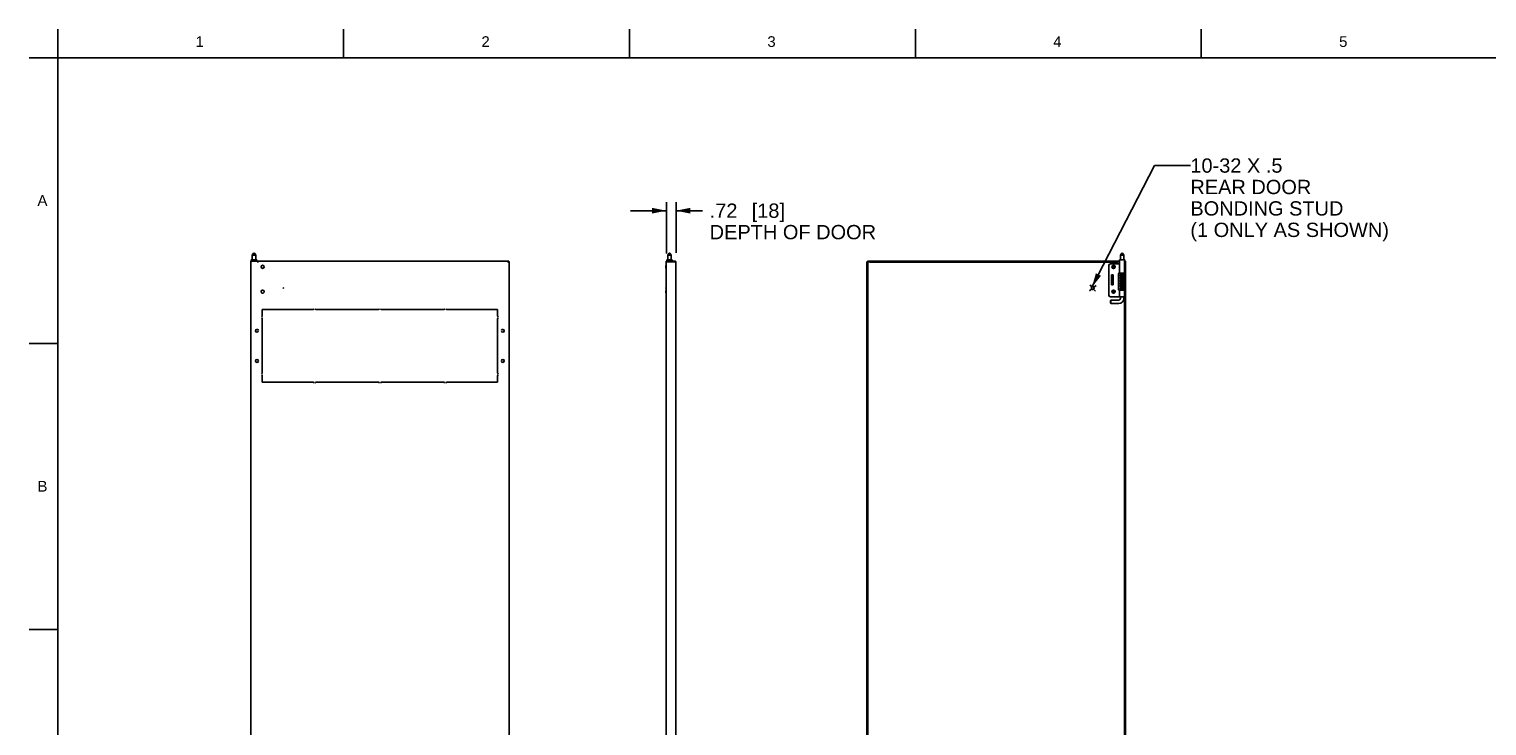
# Model space of a CAD drawing. Header units: inches. Extents: x 3 to 177, y 3 to 114.
# Tile 12 of 95: x 3 to 112, y 62 to 114. Entities that reach past the tile are written whole.
import ezdxf
from ezdxf.enums import TextEntityAlignment as Align

# ---------------------------------------------------------------- set-up
doc = ezdxf.new("R2010")
doc.units = ezdxf.units.IN
doc.header["$LTSCALE"] = 9.973333
doc.header["$MEASUREMENT"] = 0
doc.layers.get('0').update_dxf_attribs({"linetype": 'CONTINUOUS'})
for name, color, linetype in [('03_ALL_AXES', 7, 'CONTINUOUS'), ('08_ALL_COSMETICS', 7, 'CONTINUOUS'), ('09_ALL_DETAIL_ITEMS', 7, 'CONTINUOUS')]:
    doc.layers.add(name, color=color, linetype=linetype)
doc.styles.get("Standard").update_dxf_attribs({"font": 'arial.ttf'})
doc.styles.add('TEXTSTYLE_2', font='arial.ttf')
doc.dimstyles.new('DIMSTYLE_1', dxfattribs={"dimtxt": 1.066667, "dimasz": 1.066667, "dimexe": 0.06, "dimexo": 0.0625, "dimgap": 0.05, "dimtad": 0, "dimtih": 1, "dimtoh": 1, "dimzin": 4, "dimdsep": 46, "dimtxsty": 'Standard', "dimblk": '_FILLED', "dimblk1": '_FILLED', "dimblk2": '_FILLED', "dimcen": 0.09, "dimadec": 0, "dimazin": 0, "dimtfac": 1, "dimtofl": 0, "dimtmove": 0, "dimatfit": 3, "dimldrblk": '_FILLED', "dimfxl": 0, "dimtolj": 1, "dimtzin": 4, "dimarcsym": 0})
doc.dimstyles.get("Standard").update_dxf_attribs({"dimtxt": 1.066667, "dimasz": 1.066667, "dimexe": 0.06, "dimexo": 0.0625, "dimgap": 0.09, "dimtad": 0, "dimtih": 1, "dimtoh": 1, "dimdec": 3, "dimzin": 4, "dimdsep": 46, "dimtxsty": 'Standard', "dimblk": '_FILLED', "dimblk1": '_FILLED', "dimblk2": '_FILLED', "dimcen": 0.09, "dimadec": 0, "dimazin": 0, "dimtp": 0.01, "dimtm": 0.01, "dimtfac": 1, "dimtdec": 3, "dimtofl": 0, "dimtmove": 0, "dimatfit": 3, "dimldrblk": '_FILLED', "dimfxl": 0, "dimtolj": 1, "dimtzin": 4, "dimarcsym": 0})

# ---------------------------------------------------------------- blocks, each defined once
blk = doc.blocks.new('_FILLED')
at = {"color": 0, "linetype": 'ByBlock'}
blk.add_solid([(0, 0), (-1, 0.2), (-1, -0.2)], dxfattribs=at)
blk = doc.blocks.new('*D2')
at = {"color": 7, "linetype": 'Continuous'}
for p, q in [((50.75, 97.39), (50.75, 101.22)), ((51.47, 97.43), (51.47, 101.22)), ((50.75, 100.58), (48.08, 100.58)), ((51.47, 100.58), (53.45, 100.58))]:
    blk.add_line(p, q, dxfattribs=at)
at = {"color": 7, "linetype": 'Continuous', "xscale": 1.0666666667, "yscale": 1.0666666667, "zscale": 1.0666666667}
blk.add_blockref('_FILLED', (50.75, 100.58), dxfattribs=at)
at = {"color": 7, "linetype": 'Continuous', "xscale": 1.0666666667, "yscale": 1.0666666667, "zscale": 1.0666666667, "rotation": 180}
blk.add_blockref('_FILLED', (51.47, 100.58), dxfattribs=at)
at = {"color": 7, "linetype": 'Continuous'}
for s, height, p in [('[', 1.07, (57.12, 100.05)), (']', 1.07, (59.19, 100.05)), ('.72', 1.067, (53.98, 100.05)), ('18', 1.067, (57.53, 100.05)), ('DEPTH OF DOOR', 1.0667, (53.98, 98.45))]:
    blk.add_text(s, height=height, dxfattribs=at).set_placement(p)

msp = doc.modelspace()

# ---------------------------------------------------------------- linework, layer by layer
at = {"color": 7, "linetype": 'Continuous'}
for p, q in [((5.333, 114.133), (5.333, 5.333)), ((26.667, 112), (26.667, 114.133)), ((48, 112), (48, 114.133)), ((69.333, 112), (69.333, 114.133)), ((90.667, 112), (90.667, 114.133)), ((3.2, 112), (176, 112)), ((19.943, 97.412), (19.853, 97.256)), ((19.853, 97.256), (20.103, 97.256)), ((19.943, 97.412), (20.013, 97.412)), ((19.978, 96.912), (20.118, 96.912)), ((20.013, 97.412), (20.103, 97.256)), ((20.148, 96.904), (20.148, 96.912)), ((20.178, 96.852), (20.178, 96.803)), ((50.782, 96.803), (50.782, 96.912)), ((50.782, 96.912), (50.854, 96.912)), ((50.854, 96.912), (50.854, 96.803)), ((50.947, 97.412), (50.857, 97.256)), ((50.857, 97.256), (50.857, 96.803)), ((50.857, 97.256), (51.107, 97.256)), ((50.876, 96.803), (50.876, 96.912)), ((50.947, 97.412), (51.017, 97.412)), ((51.017, 97.412), (51.107, 97.256)), ((51.107, 97.256), (51.107, 96.912)), ((84.727, 97.412), (84.637, 97.256)), ((84.637, 97.256), (84.887, 97.256)), ((84.727, 97.412), (84.797, 97.412)), ((84.797, 97.412), (84.887, 97.256)), ((19.733, 19.96), (19.733, 96.803)), ((19.733, 96.803), (38.985, 96.803)), ((20.276, 96.725), (20.276, 96.803)), ((38.985, 96.803), (38.985, 96.768)), ((39.02, 96.768), (38.985, 96.768)), ((39.02, 96.768), (39.02, 19.995)), ((50.747, 96.768), (50.747, 96.803)), ((50.747, 96.803), (50.782, 96.803)), ((50.747, 96.725), (50.747, 20.038)), ((50.786, 96.754), (50.8, 96.759)), ((50.8, 96.759), (50.825, 96.768)), ((50.825, 96.803), (50.825, 96.768)), ((51.43, 96.803), (50.825, 96.803)), ((50.825, 96.768), (51.465, 96.768)), ((51.43, 96.803), (51.43, 96.768)), ((51.465, 19.995), (51.465, 96.768)), ((65.72, 59.62), (65.72, 96.768)), ((65.72, 96.768), (65.79, 96.768)), ((65.755, 96.803), (65.755, 96.768)), ((65.755, 96.803), (84.464, 96.803)), ((65.79, 59.694), (65.79, 96.768)), ((65.943, 96.768), (65.79, 96.768)), ((65.943, 96.803), (65.943, 96.733)), ((65.943, 96.733), (84.464, 96.733)), ((83.762, 94.287), (83.762, 96.487)), ((83.887, 96.612), (84.562, 96.612)), ((84.464, 96.803), (84.464, 96.733)), ((84.464, 96.803), (84.562, 96.803)), ((84.482, 95.852), (84.482, 94.722)), ((84.542, 95.912), (84.937, 95.912)), ((84.607, 95.869), (84.607, 95.869)), ((84.637, 95.869), (84.637, 95.869)), ((84.937, 96.803), (84.937, 19.96)), ((85.007, 96.803), (84.937, 96.803)), ((85.007, 96.803), (85.007, 19.96)), ((82.475, 94.8), (82.475, 94.801)), ((82.475, 94.8), (82.475, 94.8)), ((82.475, 94.8), (82.475, 94.8)), ((82.487, 94.756), (82.487, 94.756)), ((82.489, 94.853), (82.489, 94.853)), ((82.498, 94.741), (82.498, 94.741)), ((82.644, 94.862), (82.644, 94.862)), ((82.651, 94.852), (82.651, 94.852)), ((84.542, 94.662), (84.937, 94.662)), ((84.779, 95.676), (84.734, 95.67)), ((84.785, 95.077), (84.734, 95.07)), ((84.783, 95.557), (84.735, 95.55)), ((84.74, 95.641), (84.788, 95.648)), ((83.887, 94.162), (84.562, 94.162)), ((83.887, 93.882), (83.917, 93.912)), ((83.887, 93.692), (83.887, 93.882)), ((83.887, 93.692), (83.917, 93.662)), ((83.917, 93.662), (83.917, 93.912)), ((84.512, 93.912), (83.917, 93.912)), ((84.512, 93.662), (83.917, 93.662)), ((5.333, 90.667), (3.2, 90.667)), ((5.333, 69.333), (3.2, 69.333))]:
    msp.add_line(p, q, dxfattribs=at)
for points in [[(84.607, 95.869), (84.607, 95.864), (84.61, 95.858), (84.614, 95.854), (84.619, 95.851), (84.624, 95.849), (84.63, 95.847), (84.637, 95.845)], [(84.641, 95.775), (84.634, 95.773), (84.628, 95.771), (84.623, 95.769), (84.618, 95.766), (84.614, 95.763), (84.61, 95.759), (84.607, 95.753), (84.607, 95.749)], [(84.607, 95.749), (84.607, 95.744), (84.61, 95.738), (84.614, 95.734), (84.618, 95.731), (84.623, 95.729), (84.628, 95.727), (84.634, 95.725), (84.637, 95.725)], [(84.633, 95.741), (84.633, 95.741), (84.635, 95.741)], [(84.637, 95.876), (84.635, 95.876), (84.634, 95.877)], [(84.635, 95.741), (84.638, 95.743), (84.643, 95.744), (84.648, 95.746), (84.656, 95.747)], [(84.739, 95.791), (84.723, 95.789), (84.708, 95.787), (84.694, 95.784), (84.681, 95.782), (84.669, 95.78), (84.659, 95.778), (84.649, 95.776), (84.641, 95.775)], [(84.656, 95.747), (84.664, 95.749), (84.675, 95.751), (84.686, 95.753), (84.699, 95.755), (84.713, 95.757), (84.728, 95.759), (84.744, 95.762)], [(84.868, 95.811), (84.86, 95.809), (84.85, 95.807), (84.84, 95.805), (84.828, 95.803), (84.815, 95.801), (84.801, 95.799), (84.786, 95.797), (84.771, 95.795), (84.739, 95.791)], [(84.744, 95.762), (84.777, 95.766), (84.792, 95.768), (84.807, 95.77), (84.821, 95.772), (84.834, 95.774), (84.845, 95.776), (84.856, 95.778), (84.866, 95.78), (84.875, 95.782), (84.882, 95.783)], [(84.889, 95.816), (84.886, 95.815), (84.881, 95.814), (84.875, 95.812), (84.868, 95.811)], [(84.882, 95.783), (84.889, 95.785), (84.895, 95.787), (84.901, 95.789), (84.905, 95.792), (84.909, 95.794), (84.913, 95.799), (84.916, 95.805), (84.917, 95.809)], [(84.917, 95.809), (84.916, 95.813), (84.913, 95.819), (84.909, 95.824), (84.905, 95.827), (84.899, 95.829), (84.893, 95.832), (84.887, 95.833)], [(84.89, 95.817), (84.89, 95.817), (84.889, 95.816)], [(84.643, 95.655), (84.635, 95.653), (84.629, 95.651), (84.623, 95.649), (84.618, 95.646), (84.614, 95.643), (84.61, 95.639), (84.607, 95.633), (84.607, 95.629)], [(84.607, 95.629), (84.607, 95.624), (84.61, 95.618), (84.614, 95.614), (84.618, 95.611), (84.623, 95.609), (84.629, 95.607), (84.635, 95.605), (84.637, 95.605)], [(84.64, 95.534), (84.634, 95.532), (84.628, 95.531), (84.622, 95.529), (84.618, 95.526), (84.614, 95.523), (84.61, 95.519), (84.607, 95.513), (84.607, 95.509)], [(84.607, 95.509), (84.607, 95.504), (84.61, 95.498), (84.614, 95.494), (84.618, 95.491), (84.623, 95.489), (84.628, 95.487), (84.635, 95.485), (84.637, 95.485)], [(84.642, 95.415), (84.635, 95.413), (84.628, 95.411), (84.623, 95.409), (84.618, 95.406), (84.614, 95.403), (84.61, 95.399), (84.607, 95.393), (84.607, 95.389)], [(84.607, 95.389), (84.607, 95.385), (84.61, 95.378), (84.614, 95.374), (84.619, 95.371), (84.625, 95.368), (84.632, 95.366), (84.637, 95.365)], [(84.643, 95.295), (84.635, 95.293), (84.629, 95.291), (84.623, 95.289), (84.618, 95.286), (84.614, 95.283), (84.61, 95.279), (84.607, 95.273), (84.607, 95.269)], [(84.607, 95.269), (84.607, 95.265), (84.61, 95.259), (84.614, 95.255), (84.618, 95.252), (84.623, 95.249), (84.628, 95.247), (84.634, 95.245), (84.637, 95.245)], [(84.644, 95.175), (84.636, 95.173), (84.629, 95.171), (84.623, 95.169), (84.618, 95.166), (84.614, 95.163), (84.61, 95.159), (84.607, 95.153), (84.607, 95.149)], [(84.607, 95.149), (84.607, 95.144), (84.61, 95.138), (84.614, 95.134), (84.618, 95.131), (84.623, 95.129), (84.628, 95.127), (84.635, 95.125), (84.637, 95.125)], [(84.64, 95.054), (84.633, 95.052), (84.627, 95.05), (84.622, 95.048), (84.618, 95.046), (84.614, 95.043), (84.61, 95.039), (84.607, 95.033), (84.607, 95.029)], [(84.607, 95.029), (84.607, 95.025), (84.61, 95.019), (84.614, 95.015), (84.618, 95.012), (84.623, 95.009), (84.628, 95.007), (84.634, 95.005), (84.637, 95.005)], [(84.641, 94.934), (84.634, 94.933), (84.628, 94.931), (84.623, 94.929), (84.618, 94.926), (84.614, 94.923), (84.61, 94.919), (84.607, 94.913), (84.607, 94.909)], [(84.607, 94.909), (84.607, 94.905), (84.61, 94.899), (84.614, 94.894), (84.619, 94.891), (84.624, 94.889), (84.631, 94.886), (84.637, 94.885)], [(84.638, 94.814), (84.63, 94.811), (84.624, 94.809), (84.619, 94.807), (84.614, 94.803), (84.61, 94.799), (84.607, 94.793), (84.607, 94.789)], [(84.607, 94.789), (84.607, 94.785), (84.61, 94.779), (84.614, 94.774), (84.618, 94.771), (84.623, 94.769), (84.629, 94.767), (84.636, 94.765), (84.637, 94.765)], [(84.633, 95.621), (84.633, 95.621), (84.635, 95.621)], [(84.633, 95.501), (84.633, 95.501), (84.635, 95.502)], [(84.633, 95.381), (84.633, 95.381), (84.635, 95.381)], [(84.633, 95.261), (84.633, 95.261), (84.635, 95.262)], [(84.633, 95.141), (84.633, 95.141), (84.635, 95.141)], [(84.633, 95.021), (84.633, 95.021), (84.635, 95.021), (84.638, 95.023), (84.642, 95.024), (84.647, 95.025), (84.653, 95.027), (84.661, 95.028)], [(84.633, 94.901), (84.633, 94.901), (84.635, 94.901)], [(84.633, 94.781), (84.633, 94.781), (84.635, 94.782)], [(84.635, 95.621), (84.638, 95.623), (84.642, 95.624), (84.648, 95.626), (84.655, 95.627)], [(84.635, 95.502), (84.638, 95.503), (84.643, 95.504), (84.649, 95.506), (84.657, 95.508)], [(84.635, 95.381), (84.638, 95.383), (84.643, 95.384), (84.649, 95.386), (84.656, 95.388)], [(84.635, 95.262), (84.638, 95.263), (84.644, 95.264), (84.65, 95.266), (84.659, 95.268)], [(84.635, 95.141), (84.638, 95.143), (84.642, 95.144), (84.648, 95.146), (84.655, 95.147)], [(84.635, 94.901), (84.638, 94.903), (84.643, 94.904), (84.649, 94.906), (84.657, 94.908)], [(84.635, 94.782), (84.639, 94.783), (84.645, 94.785), (84.653, 94.787), (84.662, 94.789)], [(84.734, 94.83), (84.716, 94.828), (84.699, 94.825), (84.683, 94.823), (84.669, 94.82), (84.657, 94.818), (84.647, 94.816), (84.638, 94.814)], [(84.783, 94.717), (84.75, 94.712), (84.732, 94.71), (84.715, 94.707), (84.697, 94.705), (84.68, 94.702), (84.664, 94.699), (84.65, 94.696), (84.638, 94.694)], [(84.735, 95.55), (84.719, 95.548), (84.704, 95.546), (84.691, 95.544), (84.678, 95.542), (84.667, 95.54), (84.657, 95.538), (84.648, 95.536), (84.64, 95.534)], [(84.734, 95.07), (84.719, 95.068), (84.704, 95.066), (84.691, 95.064), (84.678, 95.062), (84.667, 95.06), (84.657, 95.058), (84.648, 95.056), (84.64, 95.054)], [(84.779, 94.956), (84.747, 94.952), (84.731, 94.95), (84.716, 94.948), (84.702, 94.946), (84.69, 94.944), (84.678, 94.942), (84.667, 94.94), (84.657, 94.938), (84.649, 94.936), (84.641, 94.934)], [(84.783, 95.437), (84.747, 95.432), (84.729, 95.43), (84.713, 95.427), (84.698, 95.425), (84.684, 95.423), (84.672, 95.421), (84.661, 95.419), (84.651, 95.417), (84.642, 95.415)], [(84.734, 95.67), (84.718, 95.668), (84.703, 95.666), (84.688, 95.663), (84.675, 95.661), (84.662, 95.659), (84.652, 95.657), (84.643, 95.655)], [(84.868, 95.331), (84.859, 95.329), (84.849, 95.327), (84.837, 95.325), (84.824, 95.323), (84.81, 95.321), (84.795, 95.319), (84.778, 95.316), (84.76, 95.314), (84.742, 95.311), (84.726, 95.309), (84.711, 95.307), (84.697, 95.305), (84.684, 95.303), (84.672, 95.301), (84.661, 95.299), (84.651, 95.297), (84.643, 95.295)], [(84.643, 94.664), (84.655, 94.667), (84.671, 94.67), (84.688, 94.673), (84.707, 94.676), (84.727, 94.679), (84.746, 94.682), (84.784, 94.687)], [(84.779, 95.196), (84.744, 95.192), (84.726, 95.189), (84.708, 95.186), (84.692, 95.184), (84.677, 95.182), (84.664, 95.179), (84.653, 95.177), (84.644, 95.175)], [(84.655, 95.627), (84.664, 95.629), (84.673, 95.631), (84.684, 95.633), (84.696, 95.635), (84.71, 95.637), (84.724, 95.639), (84.74, 95.641)], [(84.655, 95.147), (84.664, 95.149), (84.674, 95.151), (84.685, 95.153), (84.698, 95.155), (84.711, 95.157), (84.726, 95.159), (84.742, 95.161)], [(84.656, 95.388), (84.665, 95.389), (84.676, 95.391), (84.687, 95.393), (84.7, 95.395), (84.714, 95.397), (84.73, 95.4), (84.747, 95.402), (84.782, 95.407)], [(84.657, 95.508), (84.665, 95.509), (84.676, 95.511), (84.687, 95.513), (84.7, 95.515), (84.714, 95.517), (84.729, 95.519), (84.746, 95.522), (84.782, 95.527)], [(84.657, 94.908), (84.666, 94.909), (84.676, 94.911), (84.688, 94.913), (84.701, 94.915), (84.716, 94.918), (84.733, 94.92), (84.751, 94.922), (84.785, 94.927)], [(84.659, 95.268), (84.669, 95.27), (84.68, 95.272), (84.692, 95.274), (84.706, 95.276), (84.721, 95.278), (84.737, 95.281), (84.755, 95.283), (84.773, 95.285), (84.791, 95.288), (84.808, 95.29), (84.823, 95.293), (84.837, 95.295), (84.85, 95.297), (84.861, 95.299), (84.871, 95.301), (84.88, 95.303)], [(84.661, 95.028), (84.669, 95.03), (84.679, 95.032), (84.689, 95.034), (84.701, 95.035), (84.713, 95.037), (84.726, 95.039), (84.739, 95.041), (84.753, 95.043), (84.783, 95.047)], [(84.662, 94.789), (84.672, 94.791), (84.685, 94.793), (84.7, 94.795), (84.716, 94.798), (84.733, 94.8), (84.751, 94.802), (84.786, 94.807)], [(84.861, 94.849), (84.851, 94.847), (84.841, 94.845), (84.829, 94.844), (84.816, 94.842), (84.802, 94.84), (84.787, 94.837), (84.77, 94.835), (84.734, 94.83)], [(84.742, 95.161), (84.774, 95.166), (84.79, 95.168), (84.806, 95.17), (84.82, 95.172), (84.833, 95.174), (84.846, 95.176), (84.857, 95.178), (84.867, 95.18), (84.875, 95.182), (84.883, 95.184)], [(84.86, 95.689), (84.851, 95.687), (84.841, 95.686), (84.831, 95.684), (84.819, 95.682), (84.806, 95.68), (84.793, 95.678), (84.779, 95.676)], [(84.867, 95.21), (84.858, 95.209), (84.848, 95.207), (84.836, 95.205), (84.824, 95.203), (84.81, 95.201), (84.795, 95.199), (84.779, 95.196)], [(84.867, 94.97), (84.858, 94.969), (84.848, 94.967), (84.837, 94.965), (84.824, 94.963), (84.81, 94.961), (84.795, 94.959), (84.779, 94.956)], [(84.782, 95.527), (84.8, 95.529), (84.817, 95.532), (84.833, 95.534), (84.847, 95.536), (84.86, 95.539), (84.87, 95.541), (84.88, 95.543)], [(84.782, 95.407), (84.798, 95.409), (84.813, 95.411), (84.826, 95.413), (84.839, 95.415), (84.851, 95.417), (84.862, 95.419), (84.872, 95.421), (84.88, 95.423)], [(84.868, 95.571), (84.86, 95.569), (84.85, 95.567), (84.839, 95.565), (84.827, 95.563), (84.813, 95.561), (84.798, 95.559), (84.783, 95.557)], [(84.865, 95.45), (84.856, 95.448), (84.844, 95.446), (84.832, 95.444), (84.817, 95.442), (84.801, 95.439), (84.783, 95.437)], [(84.783, 95.047), (84.799, 95.049), (84.814, 95.051), (84.83, 95.054), (84.845, 95.056), (84.859, 95.058), (84.871, 95.061)], [(84.868, 94.731), (84.859, 94.729), (84.849, 94.727), (84.839, 94.725), (84.826, 94.723), (84.813, 94.721), (84.799, 94.719), (84.783, 94.717)], [(84.784, 94.687), (84.802, 94.689), (84.818, 94.692), (84.834, 94.694), (84.847, 94.696), (84.86, 94.699), (84.87, 94.701), (84.88, 94.703)], [(84.867, 95.09), (84.854, 95.088), (84.838, 95.085), (84.821, 95.082), (84.803, 95.08), (84.785, 95.077)], [(84.785, 94.927), (84.801, 94.929), (84.815, 94.931), (84.829, 94.933), (84.841, 94.935), (84.853, 94.937), (84.863, 94.939), (84.873, 94.941), (84.881, 94.943)], [(84.786, 94.807), (84.802, 94.809), (84.817, 94.812), (84.831, 94.814), (84.843, 94.816), (84.855, 94.818), (84.865, 94.82), (84.875, 94.822), (84.883, 94.824)], [(84.788, 95.648), (84.804, 95.65), (84.818, 95.652), (84.832, 95.654), (84.845, 95.656), (84.856, 95.658), (84.866, 95.66), (84.875, 95.662), (84.883, 95.664)], [(84.888, 95.696), (84.885, 95.695), (84.881, 95.694), (84.875, 95.692), (84.868, 95.691), (84.86, 95.689)], [(84.889, 94.857), (84.886, 94.855), (84.882, 94.854), (84.876, 94.852), (84.869, 94.851), (84.861, 94.849)], [(84.888, 95.456), (84.885, 95.455), (84.88, 95.454), (84.873, 95.452), (84.865, 95.45)], [(84.888, 95.216), (84.885, 95.215), (84.88, 95.214), (84.874, 95.212), (84.867, 95.21)], [(84.89, 95.097), (84.89, 95.097), (84.889, 95.097), (84.887, 95.096), (84.883, 95.095), (84.879, 95.093), (84.873, 95.092), (84.867, 95.09)], [(84.888, 94.976), (84.885, 94.975), (84.881, 94.974), (84.875, 94.972), (84.867, 94.97)], [(84.889, 95.576), (84.886, 95.575), (84.881, 95.574), (84.875, 95.572), (84.868, 95.571)], [(84.889, 95.336), (84.886, 95.335), (84.881, 95.334), (84.875, 95.332), (84.868, 95.331)], [(84.89, 94.737), (84.89, 94.737), (84.89, 94.737), (84.888, 94.736), (84.885, 94.735), (84.881, 94.734), (84.875, 94.732), (84.868, 94.731)], [(84.871, 95.061), (84.878, 95.062), (84.885, 95.064)], [(84.88, 95.543), (84.888, 95.545), (84.894, 95.547), (84.9, 95.549), (84.905, 95.551), (84.909, 95.554), (84.913, 95.559), (84.916, 95.565), (84.917, 95.569)], [(84.88, 95.423), (84.888, 95.425), (84.895, 95.427), (84.9, 95.429), (84.905, 95.431), (84.909, 95.434), (84.913, 95.439), (84.916, 95.445), (84.917, 95.449)], [(84.88, 95.303), (84.888, 95.305), (84.895, 95.307), (84.9, 95.309), (84.905, 95.311), (84.909, 95.314), (84.913, 95.319), (84.916, 95.325), (84.917, 95.329)], [(84.88, 94.703), (84.888, 94.705), (84.895, 94.707), (84.9, 94.709), (84.905, 94.711), (84.909, 94.714), (84.913, 94.719), (84.916, 94.725), (84.917, 94.729)], [(84.881, 94.943), (84.889, 94.945), (84.895, 94.947), (84.9, 94.949), (84.905, 94.952), (84.91, 94.954), (84.913, 94.959), (84.916, 94.965), (84.917, 94.969)], [(84.883, 95.664), (84.89, 95.665), (84.896, 95.667), (84.901, 95.669), (84.905, 95.672), (84.91, 95.675), (84.913, 95.679), (84.916, 95.685), (84.917, 95.689)], [(84.883, 95.184), (84.89, 95.185), (84.896, 95.187), (84.901, 95.189), (84.905, 95.192), (84.91, 95.195), (84.913, 95.199), (84.916, 95.205), (84.917, 95.209)], [(84.883, 94.824), (84.89, 94.825), (84.896, 94.827), (84.901, 94.83), (84.906, 94.832), (84.91, 94.835), (84.914, 94.839), (84.916, 94.845), (84.917, 94.849)], [(84.885, 95.064), (84.892, 95.066), (84.897, 95.068), (84.902, 95.07), (84.906, 95.072), (84.91, 95.075), (84.914, 95.079), (84.916, 95.085), (84.917, 95.089)], [(84.917, 95.689), (84.916, 95.693), (84.913, 95.699), (84.91, 95.703), (84.905, 95.706), (84.901, 95.709), (84.896, 95.711), (84.889, 95.713), (84.887, 95.713)], [(84.917, 95.569), (84.916, 95.573), (84.913, 95.579), (84.91, 95.583), (84.905, 95.586), (84.901, 95.589), (84.895, 95.591), (84.889, 95.593), (84.887, 95.593)], [(84.917, 95.449), (84.916, 95.453), (84.914, 95.459), (84.91, 95.463), (84.906, 95.466), (84.902, 95.468), (84.897, 95.47), (84.891, 95.472), (84.887, 95.473)], [(84.917, 95.329), (84.916, 95.333), (84.913, 95.339), (84.909, 95.344), (84.904, 95.347), (84.898, 95.35), (84.891, 95.352), (84.887, 95.353)], [(84.917, 95.209), (84.916, 95.213), (84.914, 95.219), (84.91, 95.223), (84.906, 95.226), (84.901, 95.228), (84.896, 95.231), (84.89, 95.233), (84.887, 95.233)], [(84.917, 95.089), (84.916, 95.093), (84.913, 95.099), (84.91, 95.103), (84.905, 95.106), (84.901, 95.109), (84.896, 95.111), (84.889, 95.113), (84.887, 95.113)], [(84.917, 94.969), (84.916, 94.973), (84.913, 94.979), (84.91, 94.983), (84.905, 94.986), (84.901, 94.989), (84.895, 94.991), (84.889, 94.993), (84.887, 94.993)], [(84.917, 94.849), (84.916, 94.853), (84.914, 94.859), (84.91, 94.863), (84.906, 94.866), (84.901, 94.869), (84.895, 94.871), (84.889, 94.873), (84.887, 94.873)], [(84.917, 94.729), (84.916, 94.733), (84.913, 94.739), (84.91, 94.743), (84.905, 94.746), (84.9, 94.749), (84.895, 94.751), (84.888, 94.753), (84.887, 94.753)], [(84.89, 95.697), (84.89, 95.697), (84.888, 95.696)], [(84.89, 95.457), (84.89, 95.457), (84.888, 95.456)], [(84.89, 95.217), (84.89, 95.217), (84.888, 95.216)], [(84.89, 94.977), (84.89, 94.977), (84.888, 94.976)], [(84.89, 95.577), (84.89, 95.577), (84.889, 95.576)], [(84.89, 95.337), (84.89, 95.337), (84.889, 95.336)], [(84.89, 94.857), (84.89, 94.857), (84.889, 94.857)]]:
    msp.add_lwpolyline(points, dxfattribs=at)
for centre, radius in [((84.122, 96.389), 0.123), ((84.122, 96.389), 0.05), ((84.122, 94.539), 0.123), ((84.122, 94.539), 0.05)]:
    msp.add_circle(centre, radius, dxfattribs=at)
for centre, radius, start, end in [((20.118, 96.852), 0.06, 0, 90), ((50.825, 96.725), 0.078, 90, 180), ((51.43, 96.768), 0.035, 359.96646, 90), ((83.887, 96.487), 0.125, 90, 180), ((84.542, 95.852), 0.06, 90, 180), ((84.622, 95.869), 0.0147, 31.37238, 39.94493), ((84.621, 95.869), 0.0153, 19.98213, 31.35119), ((82.57, 94.803), 0.095, 169.38798, 173.7117), ((82.57, 94.803), 0.0949, 173.7117, 176.33061), ((82.57, 94.803), 0.0951, 176.33043, 176.91893), ((82.57, 94.803), 0.0951, 176.91896, 178.83632), ((82.57, 94.803), 0.0951, 178.83633, 179.23517), ((82.57, 94.803), 0.095, 179.23508, 180.43116), ((82.57, 94.803), 0.0949, 179.20473, 179.60448), ((82.569, 94.803), 0.0948, 179.60423, 180.80906), ((82.57, 94.803), 0.0949, 180.4313, 180.62736), ((82.57, 94.803), 0.0949, 180.62733, 181.14344), ((82.569, 94.803), 0.0946, 180.80934, 181.2063), ((82.57, 94.803), 0.0948, 181.14346, 181.45172), ((82.569, 94.803), 0.0945, 181.20632, 181.45172), ((82.569, 94.803), 0.0948, 181.81582, 183.3373), ((82.568, 94.811), 0.0942, 187.20182, 187.47688), ((82.568, 94.811), 0.0942, 186.69936, 186.96489), ((82.568, 94.811), 0.0943, 187.68625, 188.26013), ((82.568, 94.811), 0.0943, 187.47688, 187.68624), ((82.57, 94.803), 0.0949, 183.3376, 184.9496), ((82.57, 94.803), 0.095, 184.9494, 185.35533), ((82.57, 94.803), 0.0951, 185.3555, 187.093), ((82.57, 94.803), 0.0951, 187.09292, 188.42066), ((82.57, 94.803), 0.0949, 167.33515, 169.38798), ((82.57, 94.803), 0.0951, 188.42061, 190.23043), ((82.57, 94.803), 0.095, 190.23059, 190.63952), ((82.57, 94.803), 0.095, 190.63933, 192.25655), ((82.57, 94.803), 0.0951, 165.68653, 166.78927), ((82.57, 94.803), 0.095, 166.78931, 167.33521), ((82.57, 94.803), 0.0948, 192.2568, 192.65463), ((82.569, 94.803), 0.0948, 192.65476, 194.25477), ((82.57, 94.803), 0.095, 162.65647, 163.87659), ((82.57, 94.803), 0.0951, 163.87656, 165.68655), ((82.57, 94.803), 0.0949, 194.25476, 194.65327), ((82.57, 94.803), 0.095, 194.6534, 195.86888), ((82.57, 94.803), 0.095, 195.86878, 196.27588), ((82.57, 94.803), 0.0951, 196.27605, 198.0395), ((82.57, 94.803), 0.0949, 161.55555, 161.88174), ((82.57, 94.803), 0.095, 162.38972, 162.65639), ((82.57, 94.803), 0.095, 161.88175, 162.38973), ((82.57, 94.803), 0.0951, 198.03943, 199.86155), ((82.57, 94.803), 0.095, 155.73986, 161.17721), ((82.57, 94.803), 0.0949, 161.17723, 161.49645), ((82.57, 94.803), 0.0951, 199.8615, 201.15167), ((82.57, 94.803), 0.095, 201.15176, 201.55929), ((82.57, 94.803), 0.095, 201.55909, 203.17406), ((82.57, 94.803), 0.0948, 203.17433, 203.57195), ((82.57, 94.803), 0.0949, 155.24266, 155.7398), ((82.57, 94.803), 0.0949, 154.74605, 155.24266), ((82.569, 94.803), 0.0948, 203.57215, 205.17233), ((82.57, 94.803), 0.0949, 152.79437, 154.74554), ((82.57, 94.803), 0.0949, 205.17225, 205.57105), ((82.57, 94.803), 0.095, 205.57118, 206.78855), ((82.57, 94.803), 0.0951, 152.25836, 152.79471), ((82.57, 94.803), 0.0951, 207.19688, 207.61172), ((82.57, 94.803), 0.095, 206.78845, 207.19688), ((82.57, 94.803), 0.0952, 150.22955, 151.60835), ((82.57, 94.803), 0.0951, 151.60838, 152.02874), ((82.57, 94.803), 0.0951, 152.02874, 152.25838), ((82.57, 94.803), 0.0951, 207.6118, 208.99384), ((82.57, 94.803), 0.0951, 149.55166, 150.22954), ((82.57, 94.803), 0.0951, 208.99381, 209.6564), ((82.57, 94.803), 0.0951, 209.79813, 210.79444), ((82.57, 94.803), 0.095, 147.93852, 148.83047), ((82.57, 94.803), 0.0951, 149.25469, 149.55164), ((82.57, 94.803), 0.0951, 148.8304, 149.25469), ((82.57, 94.803), 0.0951, 210.79438, 212.07236), ((82.57, 94.803), 0.0949, 147.37712, 147.86964), ((82.57, 94.803), 0.095, 212.07245, 212.47875), ((82.564, 94.797), 0.0942, 140.0804, 141.47274), ((82.569, 94.803), 0.0946, 145.65432, 146.61283), ((82.57, 94.803), 0.0948, 146.90185, 147.37712), ((82.569, 94.803), 0.0947, 146.61306, 146.90183), ((82.57, 94.803), 0.095, 212.47875, 212.88189), ((82.57, 94.803), 0.0949, 212.88177, 214.09164), ((82.569, 94.803), 0.0947, 145.25531, 145.6545), ((82.57, 94.803), 0.0948, 214.09178, 214.48923), ((82.569, 94.803), 0.0948, 214.48923, 214.88611), ((82.57, 94.803), 0.095, 143.63075, 145.25488), ((82.569, 94.803), 0.0948, 214.9379, 215.37975), ((82.57, 94.803), 0.0948, 215.37975, 215.81298), ((82.57, 94.803), 0.0951, 143.19663, 143.63112), ((82.57, 94.803), 0.0949, 216.08982, 216.48894), ((82.57, 94.803), 0.0949, 215.81297, 216.08981), ((82.57, 94.803), 0.095, 216.48906, 217.70854), ((82.57, 94.803), 0.0952, 142.2699, 142.96016), ((82.57, 94.803), 0.0952, 142.9602, 143.19664), ((82.57, 94.803), 0.0953, 139.75052, 141.86008), ((82.57, 94.803), 0.0952, 141.86009, 142.26992), ((82.57, 94.803), 0.0951, 217.70845, 218.11838), ((82.57, 94.803), 0.0951, 218.53582, 220.63613), ((82.57, 94.803), 0.0951, 218.11838, 218.53575), ((82.57, 94.803), 0.095, 44.79797, 139.74772), ((82.57, 94.803), 0.095, 220.75174, 225.80011), ((82.57, 94.803), 0.0949, 225.80428, 228.65219), ((82.57, 94.803), 0.095, 228.64853, 326.94004), ((82.57, 94.803), 0.0749, 316.45161, 11.61313), ((82.57, 94.803), 0.0951, 42.12848, 44.79872), ((82.57, 94.803), 0.0951, 41.71219, 42.1284), ((82.57, 94.803), 0.095, 40.34234, 41.7123), ((82.57, 94.803), 0.0949, 40.08439, 40.34218), ((82.57, 94.803), 0.0949, 39.68548, 40.0844), ((82.57, 94.803), 0.0949, 39.46887, 39.68547), ((82.57, 94.803), 0.0948, 38.58535, 39.46895), ((82.57, 94.803), 0.0948, 37.68739, 38.08487), ((82.57, 94.803), 0.0948, 38.08487, 38.48191), ((82.57, 94.803), 0.0949, 36.47699, 37.68725), ((82.57, 94.803), 0.0951, 34.93534, 36.07351), ((82.57, 94.803), 0.095, 36.07359, 36.4771), ((82.57, 94.803), 0.0951, 33.96778, 34.93539), ((82.57, 94.803), 0.0951, 31.28559, 33.90967), ((82.57, 94.803), 0.0951, 326.94237, 332.17904), ((82.57, 94.803), 0.0951, 30.79093, 31.20479), ((82.57, 94.803), 0.095, 29.56637, 30.79102), ((82.57, 94.803), 0.0949, 29.16656, 29.56625), ((82.57, 94.803), 0.0949, 28.76795, 29.16656), ((82.57, 94.803), 0.0948, 27.16775, 28.768), ((82.57, 94.803), 0.0949, 25.55815, 27.1673), ((82.57, 94.803), 0.095, 332.18424, 345.09659), ((82.57, 94.803), 0.095, 25.15399, 25.55836), ((82.57, 94.803), 0.0951, 23.44917, 25.15382), ((82.57, 94.803), 0.0951, 20.28216, 23.44926), ((82.57, 94.803), 0.0951, 19.87015, 20.282), ((82.57, 94.803), 0.095, 18.24907, 19.87032), ((82.57, 94.803), 0.0949, 17.85049, 18.24882), ((82.57, 94.803), 0.0948, 16.25034, 17.85047), ((82.57, 94.803), 0.0949, 14.23379, 16.2498), ((82.57, 94.803), 0.0951, 345.10106, 350.01335), ((82.57, 94.803), 0.0951, 12.51142, 14.23391), ((82.57, 94.803), 0.0951, 11.20158, 12.5115), ((82.57, 94.803), 0.0951, 8.95009, 11.20167), ((82.57, 94.803), 0.095, 350.01256, 356.01118), ((82.57, 94.803), 0.095, 7.33142, 8.94997), ((82.57, 94.803), 0.0949, 6.93309, 7.33117), ((82.57, 94.803), 0.0949, 3.31324, 6.93157), ((82.57, 94.803), 0.0949, 356.01619, 358.0301), ((82.57, 94.803), 0.0951, 358.03034, 3.31352), ((84.542, 94.722), 0.06, 180, 270), ((83.887, 94.287), 0.125, 180, 270), ((84.512, 94.037), 0.375, 270, 360), ((84.512, 94.037), 0.125, 270, 360)]:
    msp.add_arc(centre, radius, start, end, dxfattribs=at)
for points, knots in [([(38.956, 96.764), (38.955, 96.761), (38.95, 96.748), (38.945, 96.735), (38.942, 96.725)], [0, 0, 0, 0, 0.2364898, 1, 1, 1, 1]), ([(38.942, 96.725), (38.946, 96.726), (38.96, 96.731), (38.975, 96.737), (38.986, 96.741)], [0, 0, 0, 0, 0.2626816, 1, 1, 1, 1]), ([(38.95, 96.73), (38.959, 96.736), (38.973, 96.745), (38.985, 96.761), (38.985, 96.768)], [0, 0, 0, 0, 0.595274, 1, 1, 1, 1]), ([(38.985, 96.803), (38.979, 96.803), (38.97, 96.793), (38.963, 96.779), (38.958, 96.769), (38.956, 96.764)], [0, 0, 0, 0, 0.3567013, 0.6448436, 1, 1, 1, 1]), ([(38.985, 96.768), (38.982, 96.768), (38.976, 96.766), (38.966, 96.759), (38.96, 96.751), (38.956, 96.746)], [0, 0, 0, 0, 0.1980295, 0.5514939, 1, 1, 1, 1]), ([(38.986, 96.741), (38.988, 96.742), (38.996, 96.746), (39.004, 96.75), (39.009, 96.754)], [0, 0, 0, 0, 0.2847728, 1, 1, 1, 1]), ([(39.009, 96.754), (39.011, 96.755), (39.016, 96.758), (39.02, 96.764), (39.02, 96.768)], [0, 0, 0, 0, 0.3190108, 1, 1, 1, 1]), ([(50.747, 96.725), (50.747, 96.731), (50.757, 96.74), (50.771, 96.747), (50.781, 96.751), (50.786, 96.754)], [0, 0, 0, 0, 0.3567013, 0.6448436, 1, 1, 1, 1]), ([(84.607, 95.869), (84.607, 95.87), (84.607, 95.874), (84.609, 95.877), (84.611, 95.879), (84.613, 95.881), (84.616, 95.883), (84.621, 95.884), (84.626, 95.884), (84.63, 95.882), (84.632, 95.88), (84.633, 95.879)], [0, 0, 0, 0, 0.1249091, 0.2499614, 0.3125423, 0.3751962, 0.5002177, 0.6251367, 0.7500761, 0.8750597, 1, 1, 1, 1]), ([(84.637, 95.869), (84.637, 95.867), (84.636, 95.864), (84.634, 95.861), (84.632, 95.858), (84.63, 95.856), (84.628, 95.855), (84.625, 95.854), (84.622, 95.854), (84.619, 95.854), (84.616, 95.855), (84.613, 95.856), (84.611, 95.858), (84.609, 95.86), (84.607, 95.864), (84.607, 95.867), (84.607, 95.869)], [0, 0, 0, 0, 0.1245813, 0.1871741, 0.2496713, 0.3122592, 0.3748648, 0.4374198, 0.4999919, 0.5625659, 0.6251197, 0.6877233, 0.7503149, 0.812813, 0.8753991, 1, 1, 1, 1]), ([(84.636, 95.874), (84.636, 95.874), (84.636, 95.872), (84.637, 95.87), (84.637, 95.869)], [0, 0, 0, 0, 0.2510188, 1, 1, 1, 1]), ([(82.624, 94.751), (82.621, 94.748), (82.616, 94.742), (82.606, 94.734), (82.595, 94.728), (82.584, 94.724), (82.572, 94.721), (82.559, 94.72), (82.547, 94.722), (82.535, 94.725), (82.523, 94.729), (82.513, 94.736), (82.503, 94.744), (82.494, 94.753), (82.487, 94.763), (82.482, 94.774), (82.477, 94.786), (82.476, 94.794), (82.475, 94.798)], [0, 0, 0, 0, 0.0625057, 0.1250123, 0.1875067, 0.2500016, 0.3124951, 0.3749888, 0.4374824, 0.4999756, 0.562469, 0.6249637, 0.6874604, 0.7499583, 0.8124587, 0.8749602, 0.9374717, 1, 1, 1, 1]), ([(82.492, 94.857), (82.494, 94.86), (82.5, 94.866), (82.51, 94.874), (82.521, 94.88), (82.532, 94.885), (82.544, 94.889), (82.556, 94.89), (82.569, 94.89), (82.581, 94.888), (82.593, 94.884), (82.604, 94.879), (82.615, 94.872), (82.624, 94.863), (82.631, 94.853), (82.637, 94.842), (82.641, 94.83), (82.643, 94.822), (82.643, 94.818)], [0, 0, 0, 0, 0.062513, 0.125027, 0.1875275, 0.2500319, 0.3125341, 0.375037, 0.4375393, 0.5000395, 0.562538, 0.6250364, 0.6875351, 0.7500309, 0.8125256, 0.8750152, 0.9375144, 1, 1, 1, 1]), ([(84.627, 94.679), (84.627, 94.681), (84.628, 94.684), (84.63, 94.688), (84.633, 94.692), (84.636, 94.693), (84.638, 94.694)], [0, 0, 0, 0, 0.2634685, 0.5201877, 0.7654202, 1, 1, 1, 1]), ([(84.643, 94.664), (84.643, 94.664), (84.641, 94.664), (84.638, 94.664), (84.635, 94.665), (84.632, 94.667), (84.63, 94.67), (84.629, 94.672), (84.628, 94.676), (84.627, 94.678), (84.627, 94.679)], [0, 0, 0, 0, 0.1172319, 0.2343934, 0.3533723, 0.4756788, 0.6018146, 0.7319209, 0.8653513, 1, 1, 1, 1])]:
    msp.add_open_spline(points, degree=3, knots=knots, dxfattribs=at)
for points in [[(82.48, 94.833), (82.48, 94.833), (82.48, 94.833), (82.48, 94.833)], [(82.492, 94.749), (82.492, 94.749), (82.492, 94.749), (82.492, 94.749)], [(82.649, 94.856), (82.649, 94.856), (82.648, 94.856), (82.648, 94.856)]]:
    msp.add_open_spline(points, degree=3, dxfattribs=at)
at = {"layer": '03_ALL_AXES', "color": 7, "linetype": 'Continuous'}
for p, q in [((19.778, 96.803), (19.778, 96.912)), ((19.778, 96.912), (19.978, 96.912)), ((19.853, 97.256), (19.853, 96.912)), ((20.103, 97.256), (20.103, 96.912)), ((20.118, 96.912), (20.178, 96.912)), ((20.178, 96.852), (20.178, 96.912)), ((50.854, 96.912), (50.857, 96.912)), ((50.876, 96.912), (51.182, 96.912)), ((51.182, 96.803), (51.182, 96.912)), ((84.562, 95.912), (84.562, 96.912)), ((84.562, 96.912), (84.962, 96.912)), ((84.637, 97.256), (84.637, 96.912)), ((84.887, 97.256), (84.887, 96.912)), ((84.962, 96.803), (84.962, 96.912)), ((50.736, 96.272), (50.736, 96.506)), ((84.572, 95.912), (84.572, 95.884)), ((84.694, 95.884), (84.572, 95.884)), ((84.637, 95.882), (84.637, 95.773)), ((84.887, 95.882), (84.637, 95.882)), ((84.637, 95.742), (84.637, 95.653)), ((84.647, 95.884), (84.647, 95.882)), ((84.694, 95.912), (84.694, 95.884)), ((84.829, 95.912), (84.829, 95.884)), ((84.937, 95.884), (84.829, 95.884)), ((84.877, 95.884), (84.877, 95.882)), ((84.887, 95.882), (84.887, 95.816)), ((84.887, 95.785), (84.887, 95.696)), ((50.722, 94.79), (50.722, 94.815)), ((50.722, 94.815), (50.747, 94.815)), ((50.722, 94.79), (50.747, 94.79)), ((50.736, 94.422), (50.736, 94.656)), ((84.562, 94.162), (84.562, 94.662)), ((84.637, 95.622), (84.637, 95.533)), ((84.637, 95.502), (84.637, 95.413)), ((84.637, 95.382), (84.637, 95.293)), ((84.637, 95.262), (84.637, 95.173)), ((84.637, 95.142), (84.637, 95.053)), ((84.637, 95.022), (84.637, 94.933)), ((84.637, 94.902), (84.637, 94.813)), ((84.637, 94.782), (84.637, 94.694)), ((84.637, 94.665), (84.637, 94.662)), ((84.887, 95.665), (84.887, 95.576)), ((84.887, 95.545), (84.887, 95.456)), ((84.887, 95.425), (84.887, 95.336)), ((84.887, 95.305), (84.887, 95.216)), ((84.887, 95.185), (84.887, 95.096)), ((84.887, 95.065), (84.887, 94.976)), ((84.887, 94.945), (84.887, 94.856)), ((84.887, 94.825), (84.887, 94.736)), ((84.887, 94.705), (84.887, 94.662)), ((84.562, 94.162), (84.937, 94.162)), ((84.637, 94.162), (84.637, 94.037)), ((84.887, 94.162), (84.887, 94.037))]:
    msp.add_line(p, q, dxfattribs=at)
for centre, radius in [((20.618, 96.389), 0.117), ((20.618, 94.539), 0.117), ((22.17, 94.803), 0.0125)]:
    msp.add_circle(centre, radius, dxfattribs=at)
for centre in [(50.957, 96.389), (50.957, 94.539)]:
    msp.add_arc(centre, 0.25, 152.09545, 207.90455, dxfattribs=at)
at = {"layer": '08_ALL_COSMETICS', "color": 7, "linetype": 'Continuous'}
for p, q in [((83.962, 95.042), (83.962, 95.792)), ((83.962, 95.792), (84.087, 95.792)), ((84.087, 95.792), (84.087, 95.042)), ((82.498, 94.745), (82.327, 94.605)), ((82.509, 94.875), (82.372, 95.042)), ((82.629, 94.729), (82.765, 94.564)), ((82.642, 94.863), (82.81, 95.001)), ((84.087, 95.042), (83.962, 95.042)), ((20.595, 92.715), (20.595, 93.209)), ((20.595, 93.209), (24.401, 93.209)), ((20.595, 92.515), (20.595, 88.466)), ((24.601, 93.209), (29.276, 93.209)), ((34.151, 93.209), (29.476, 93.209)), ((38.157, 93.209), (34.351, 93.209)), ((38.157, 92.715), (38.157, 93.209)), ((38.157, 88.466), (38.157, 92.515)), ((20.595, 88.266), (20.595, 87.772)), ((38.157, 88.266), (38.157, 87.772)), ((20.595, 87.772), (24.391, 87.772)), ((24.611, 87.772), (29.266, 87.772)), ((34.141, 87.772), (29.486, 87.772)), ((38.157, 87.772), (34.361, 87.772))]:
    msp.add_line(p, q, dxfattribs=at)
for centre, radius, start, end in [((20.535, 92.715), 0.06, 270, 360), ((20.535, 92.515), 0.06, 0, 90), ((24.401, 93.269), 0.06, 270, 360), ((24.601, 93.269), 0.06, 180, 270), ((29.276, 93.269), 0.06, 270, 360), ((29.476, 93.269), 0.06, 180, 270), ((34.151, 93.269), 0.06, 270, 360), ((34.351, 93.269), 0.06, 180, 270), ((38.217, 92.715), 0.06, 180, 270), ((38.217, 92.515), 0.06, 90, 180), ((20.204, 91.616), 0.109, 9.23885, 350.76115), ((38.548, 91.616), 0.109, 189.23885, 170.76115), ((20.204, 89.366), 0.109, 9.23885, 350.76115), ((38.548, 89.366), 0.109, 189.23885, 170.76115), ((20.535, 88.466), 0.06, 270, 360), ((20.535, 88.266), 0.06, 0, 90), ((38.217, 88.466), 0.06, 180, 270), ((38.217, 88.266), 0.06, 90, 180), ((24.391, 87.712), 0.06, 0, 90), ((24.611, 87.712), 0.06, 90, 180), ((29.266, 87.712), 0.06, 0, 90), ((29.486, 87.712), 0.06, 90, 180), ((34.141, 87.712), 0.06, 0, 90), ((34.361, 87.712), 0.06, 90, 180)]:
    msp.add_arc(centre, radius, start, end, dxfattribs=at)

# ---------------------------------------------------------------- texts
at = {"color": 7, "linetype": 'Continuous', "style": 'TEXTSTYLE_2'}
for s, p in [('1', (15.928, 112.804)), ('2', (37.261, 112.804)), ('3', (58.595, 112.804)), ('4', (79.928, 112.804)), ('5', (101.261, 112.804)), ('A', (4.192, 100.944)), ('B', (4.192, 79.611))]:
    msp.add_text(s, height=0.8, dxfattribs=at).set_placement(p, align=Align.CENTER)
at = {"layer": '09_ALL_DETAIL_ITEMS', "color": 7, "linetype": 'Continuous'}
for s, height, p in [('10-32 X .5 ', 1.06667, (89.851, 103.419)), ('REAR DOOR', 1.0667, (89.851, 101.819)), ('BONDING STUD', 1.06667, (89.851, 100.219)), ('(1 ONLY AS SHOWN)', 1.06667, (89.851, 98.619))]:
    msp.add_text(s, height=height, dxfattribs=at).set_placement(p)

# ---------------------------------------------------------------- dimensions: what is measured, and where the dimension line sits
at = {"color": 7, "linetype": 'Continuous'}
dim = msp.add_linear_dim(base=(50.747, 100.582), p1=(51.465, 97.372), p2=(50.747, 97.329), angle=180, text='<>\\PDEPTH OF DOOR', dimstyle='DIMSTYLE_1', dxfattribs=at)
dim.commit()
dim.dimension.update_dxf_attribs({"geometry": '*D2', "text_midpoint": (60.179, 99.782), "dimtype": 160})

# ---------------------------------------------------------------- leaders
at = {"layer": '09_ALL_DETAIL_ITEMS', "color": 7, "linetype": 'Continuous'}
msp.add_leader([(82.502, 94.867), (87.184, 103.952), (89.851, 103.952)], dimstyle='Standard', override={"dimtad": 0}, dxfattribs=at)

doc.saveas('drawing.dxf')
